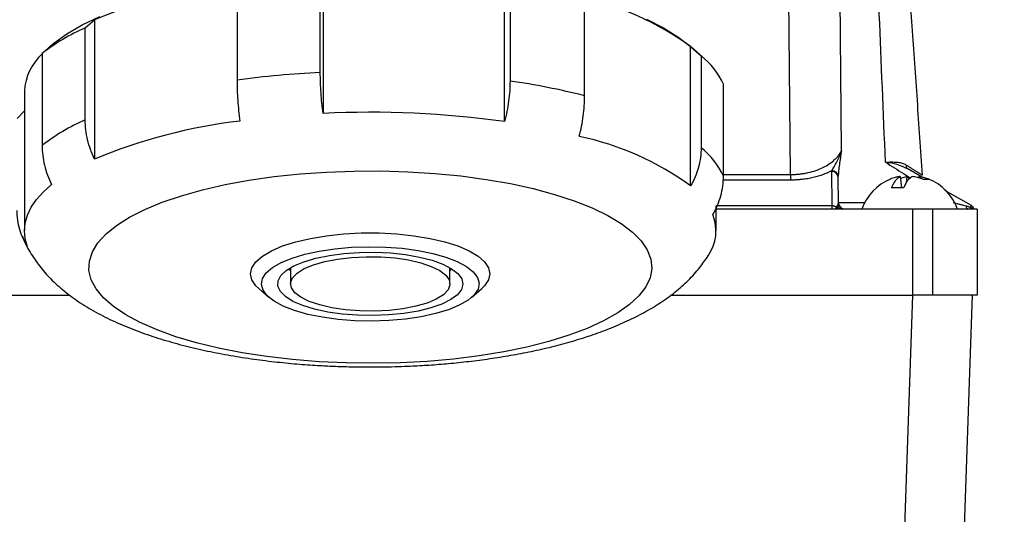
# Model space of a CAD drawing. Header units: inches. Extents: x 1.5 to 64.5, y 1.5 to 49.5.
# Tile 5 of 37: x 16.1 to 20.7, y 15.4 to 17.7. Entities that reach past the tile are written whole.
import ezdxf

# ---------------------------------------------------------------- set-up
doc = ezdxf.new("R2010")
doc.units = ezdxf.units.IN
doc.header["$LTSCALE"] = 6
doc.header["$MEASUREMENT"] = 0
doc.layers.add('DIMENSIONS', color=140, linetype='Continuous', lineweight=25)
doc.styles.add('SLDTEXTSTYLE0', font='TXT', dxfattribs={"width": 0.7})
doc.dimstyles.new('SLDDIMSTYLE0', dxfattribs={"dimtxt": 0.509766, "dimasz": 0.78, "dimexe": 0, "dimexo": 0.0625, "dimgap": 0.127441, "dimtad": 0, "dimtih": 1, "dimtoh": 1, "dimrnd": 1e-09, "dimzin": 12, "dimdsep": 46, "dimtxsty": 'SLDTEXTSTYLE0', "dimsah": 1, "dimcen": 0.09, "dimadec": 0, "dimazin": 3, "dimtfac": 1, "dimtofl": 0, "dimtmove": 0, "dimatfit": 3, "dimfxl": 0, "dimfrac": 2, "dimtolj": 1, "dimtzin": 12, "dimarcsym": 0})

# ---------------------------------------------------------------- blocks, each defined once
blk = doc.blocks.new('_D_9')
at = {"layer": 'DIMENSIONS'}
for p, q in [((18.9513, 20.7504), (25.0795, 20.7504)), ((24.3295, 20.7504), (24.3295, 17.68)), ((23.3601, 16.7557), (23.1889, 16.7557)), ((23.1889, 16.7557), (23.1889, 15.9455)), ((25.299, 16.7557), (25.4702, 16.7557)), ((25.4702, 16.7557), (25.4702, 15.9455)), ((23.1889, 15.9455), (23.3601, 15.9455)), ((25.4702, 15.9455), (25.299, 15.9455)), ((24.3295, 12.8934), (24.3295, 15.8314)), ((20.3392, 12.8934), (25.0795, 12.8934))]:
    blk.add_line(p, q, dxfattribs=at)
for points in [[(24.3295, 20.7504), (24.2095, 19.9704), (24.4495, 19.9704)], [(24.3295, 12.8934), (24.4495, 13.6734), (24.2095, 13.6734)]]:
    blk.add_solid(points, dxfattribs=at)
at = {"layer": 'DIMENSIONS', "char_height": 0.5, "attachment_point": 1, "style": 'SLDTEXTSTYLE0'}
for s, insert in [('7.86', (23.5721, 17.5144)), ('199.6', (23.3601, 16.5901))]:
    blk.add_mtext(s, dxfattribs=dict(at, insert=insert))

msp = doc.modelspace()

# ---------------------------------------------------------------- linework, layer by layer
for p, q in [((19.9213, 17.1248), (19.9063, 18.8252)), ((19.6848, 17.0139), (19.6682, 18.823)), ((17.5026, 17.4874), (17.5026, 17.9143)), ((17.5156, 17.9446), (17.5156, 17.2974)), ((17.1162, 17.8789), (17.1162, 17.452)), ((18.3576, 17.2595), (18.3576, 17.9067)), ((18.3828, 17.8746), (18.3828, 17.4477)), ((18.7292, 17.3792), (18.7292, 17.8062)), ((16.4117, 17.6941), (16.4553, 17.7325)), ((16.4553, 17.7325), (16.4553, 17.0853)), ((16.4117, 17.2671), (16.4117, 17.6941)), ((16.2553, 17.614), (16.2117, 17.5756)), ((16.2394, 17.6006), (16.2553, 17.614)), ((16.2487, 17.6088), (16.2394, 17.6006)), ((19.2758, 17.5599), (19.2199, 17.6088)), ((19.2209, 17.6078), (19.2696, 17.5653)), ((19.2209, 16.9606), (19.2209, 17.6078)), ((16.2117, 17.5756), (16.2117, 17.1487)), ((19.2696, 17.5653), (19.2696, 17.1383)), ((19.373, 17.0062), (19.373, 17.4331)), ((16.1293, 17.4008), (16.1293, 16.7536)), ((16.0956, 17.2746), (16.1293, 17.3102)), ((20.2261, 17.0413), (20.2203, 17.0436)), ((20.2207, 17.0443), (20.2233, 17.0438)), ((19.373, 17.0139), (19.6848, 17.0139)), ((19.6848, 17.0139), (19.6848, 16.988)), ((19.8758, 17.0274), (19.8758, 17.0316)), ((19.8772, 16.8695), (19.8758, 17.0274)), ((19.9068, 16.8831), (19.9058, 17.0017)), ((20.1937, 17.0046), (20.1989, 16.9524)), ((20.1945, 16.9971), (20.2248, 17.0046)), ((20.2248, 17.0046), (20.2218, 16.9748)), ((20.2248, 17.0046), (20.2338, 16.9967)), ((20.292, 17.0032), (20.2261, 17.0413)), ((20.2806, 17.0046), (20.2798, 16.9971)), ((19.6848, 16.988), (19.3712, 16.988)), ((20.1533, 16.9524), (20.1533, 16.9524)), ((20.5236, 16.8695), (20.4009, 16.9403)), ((19.3393, 16.7536), (19.3393, 16.868)), ((19.3399, 16.8695), (19.8772, 16.8695)), ((19.8772, 16.8534), (19.8772, 16.8695)), ((20.0277, 16.8831), (19.9068, 16.8831)), ((20.2499, 16.8534), (19.3393, 16.8534)), ((20.2499, 16.8534), (20.2499, 16.4534)), ((20.3434, 16.8534), (20.2499, 16.8534)), ((20.3434, 16.8534), (20.3434, 16.4534)), ((20.5499, 16.8534), (20.3434, 16.8534)), ((20.5499, 16.8534), (20.5499, 16.4534)), ((17.3618, 16.5692), (17.3551, 16.5755)), ((17.3618, 16.5692), (17.3643, 16.567)), ((17.3643, 16.5812), (17.3643, 16.5062)), ((18.1043, 16.5062), (18.1043, 16.5812)), ((18.1043, 16.567), (18.1069, 16.5692)), ((18.1136, 16.5755), (18.1069, 16.5692)), ((13.9588, 16.4534), (16.3403, 16.4534)), ((17.2174, 16.4841), (17.264, 16.4434)), ((18.2047, 16.4434), (18.2513, 16.4841)), ((19.1277, 16.4534), (20.2499, 16.4534)), ((20.1433, 13.3334), (20.2523, 16.4534)), ((20.5277, 16.4534), (20.4187, 13.3334))]:
    msp.add_line(p, q)
at = {"flags": 128}
for points in [[(16.2487, 17.6088), (16.2664, 17.6236), (16.3266, 17.6667), (16.3977, 17.7079), (16.4789, 17.7467)], [(19.0165, 17.7347), (19.0946, 17.6951), (19.1622, 17.6533), (19.2189, 17.6096), (19.2199, 17.6088)], [(20.2261, 17.0413), (20.2245, 17.0424), (20.2233, 17.0438)], [(16.4291, 16.5687), (16.4308, 16.6119), (16.4447, 16.6548), (16.4706, 16.697), (16.5083, 16.7382), (16.5575, 16.7779), (16.6177, 16.8159), (16.6883, 16.8517), (16.7686, 16.8849), (16.858, 16.9154), (16.9555, 16.9428), (17.0604, 16.9668), (17.1715, 16.9873), (17.2878, 17.004), (17.4084, 17.0168), (17.532, 17.0255), (17.6574, 17.0301), (17.7836, 17.0306), (17.9093, 17.0269), (18.0334, 17.019), (18.1547, 17.0071), (18.2721, 16.9913), (18.3845, 16.9716), (18.4908, 16.9484), (18.59, 16.9217), (18.6812, 16.8919), (18.7636, 16.8592), (18.8364, 16.8239), (18.8989, 16.7864), (18.9505, 16.747), (18.9908, 16.7061), (19.0193, 16.6641), (19.0359, 16.6213), (19.0402, 16.5782), (19.0324, 16.5351), (19.0125, 16.4925), (18.9806, 16.4507), (18.9371, 16.4102), (18.8824, 16.3713), (18.817, 16.3344), (18.7414, 16.2998), (18.6565, 16.2679), (18.5629, 16.2389), (18.4616, 16.2132), (18.3535, 16.1909), (18.2396, 16.1723), (18.121, 16.1576), (17.9988, 16.1468), (17.8741, 16.1401), (17.7482, 16.1376), (17.6221, 16.1392), (17.497, 16.145), (17.3742, 16.1549), (17.2547, 16.1688), (17.1397, 16.1865), (17.0302, 16.208), (16.9273, 16.233), (16.832, 16.2613), (16.7451, 16.2926), (16.6674, 16.3266), (16.5997, 16.363), (16.5426, 16.4015), (16.4966, 16.4417), (16.4621, 16.4832), (16.4396, 16.5257), (16.4291, 16.5687)], [(16.1443, 16.6788), (16.1332, 16.7153), (16.1293, 16.7521), (16.1326, 16.7888), (16.1431, 16.8254), (16.1607, 16.8616), (16.1853, 16.8974), (16.2169, 16.9325), (16.2553, 16.9668)], [(20.4986, 16.8688), (20.4992, 16.8654), (20.5001, 16.8624), (20.501, 16.8598), (20.5021, 16.8575), (20.5032, 16.8557), (20.5044, 16.8544), (20.5057, 16.8536), (20.507, 16.8534)], [(17.2174, 16.4841), (17.204, 16.4973), (17.1855, 16.525), (17.1793, 16.5532), (17.1855, 16.5815), (17.204, 16.6092), (17.2343, 16.6356), (17.2758, 16.6602), (17.3275, 16.6824), (17.3884, 16.7016), (17.4569, 16.7176), (17.5317, 16.7299), (17.6109, 16.7383), (17.6929, 16.7425), (17.7759, 16.7425), (17.8579, 16.7383), (17.9372, 16.7299), (18.0119, 16.7176), (18.0804, 16.7016), (18.1412, 16.6823), (18.1929, 16.6601), (18.2344, 16.6356), (18.2647, 16.6091), (18.2831, 16.5815), (18.2893, 16.5532), (18.2831, 16.5249), (18.2647, 16.4972), (18.2513, 16.4841)], [(17.2566, 16.4503), (17.2369, 16.4765), (17.2294, 16.5035), (17.2344, 16.5306), (17.2517, 16.557), (17.2808, 16.5822), (17.3212, 16.6055), (17.3717, 16.6264), (17.4311, 16.6443), (17.498, 16.6589), (17.5707, 16.6696), (17.6475, 16.6764), (17.7264, 16.6789), (17.8055, 16.6772), (17.8828, 16.6713), (17.9565, 16.6613), (18.0247, 16.6476), (18.0857, 16.6303), (18.1382, 16.6099), (18.1806, 16.5871), (18.2121, 16.5622), (18.2318, 16.5359), (18.2393, 16.509), (18.2343, 16.4819), (18.217, 16.4555), (18.1879, 16.4303), (18.1475, 16.4069), (18.097, 16.386), (18.0376, 16.3681), (17.9707, 16.3536), (17.8979, 16.3428), (17.8212, 16.3361), (17.7423, 16.3335), (17.6632, 16.3352), (17.5859, 16.3411), (17.5122, 16.3511), (17.444, 16.3649), (17.3829, 16.3822), (17.3305, 16.4025), (17.288, 16.4254), (17.2566, 16.4503)], [(18.1411, 16.5539), (18.1588, 16.5297), (18.1643, 16.5048), (18.1574, 16.48), (18.1384, 16.4559), (18.1077, 16.4333), (18.0663, 16.4127), (18.0153, 16.3949), (17.9562, 16.3803), (17.8908, 16.3692), (17.8208, 16.3622), (17.7484, 16.3592), (17.6756, 16.3605), (17.6044, 16.366), (17.537, 16.3756), (17.4753, 16.3888), (17.421, 16.4055), (17.3758, 16.4251), (17.3408, 16.447), (17.3172, 16.4706), (17.3056, 16.4952), (17.3063, 16.5201), (17.3193, 16.5447), (17.3442, 16.5681), (17.3804, 16.5898), (17.4268, 16.609), (17.482, 16.6253), (17.5445, 16.6382), (17.6124, 16.6473), (17.6839, 16.6523), (17.7568, 16.6531), (17.829, 16.6497), (17.8985, 16.6422), (17.9633, 16.6307), (18.0215, 16.6157), (18.0715, 16.5975), (18.1117, 16.5767), (18.1411, 16.5539)], [(17.3843, 16.4652), (17.3682, 16.4879), (17.3646, 16.5113), (17.3736, 16.5344), (17.3949, 16.5566), (17.4277, 16.5771), (17.471, 16.5951), (17.5232, 16.6102), (17.5827, 16.6217), (17.6473, 16.6292), (17.7148, 16.6326), (17.7831, 16.6317), (17.8496, 16.6265), (17.9123, 16.6172), (17.9688, 16.6041), (18.0174, 16.5877), (18.0564, 16.5685), (18.0844, 16.5472), (18.1004, 16.5245), (18.104, 16.5012), (18.0951, 16.4781), (18.0738, 16.4559), (18.0409, 16.4354), (17.9977, 16.4173), (17.9454, 16.4023), (17.886, 16.3908), (17.8214, 16.3832), (17.7538, 16.3799), (17.6856, 16.3808), (17.619, 16.386), (17.5564, 16.3953), (17.4998, 16.4084), (17.4512, 16.4248), (17.4123, 16.4439), (17.3843, 16.4652)]]:
    msp.add_lwpolyline(points, dxfattribs=at)
for centre, radius, start, end in [((17.4295, 15.392), 2.5351, 96.8028, 112.5985), ((18.4214, 16.5095), 1.3585, 53.9458, 77.9928), ((16.7904, 16.8265), 0.9467, 113.5797, 127.6872), ((16.3859, 17.3854), 0.2571, 132.6828, 176.5603), ((19.0456, 17.2833), 0.36, 24.58, 51.5383), ((17.7102, 13.0929), 4.3993, 92.7055, 97.7604), ((17.9147, 14.167), 3.3139, 75.7722, 81.8796), ((17.7347, 12.8006), 4.5022, 82.0477, 92.7898), ((16.7904, 16.3995), 0.9467, 113.5797, 127.6872), ((17.4295, 14.7448), 2.5351, 96.8028, 112.5985), ((18.4214, 15.8623), 1.3585, 53.9458, 77.9928), ((19.0456, 16.8564), 0.36, 24.58, 51.5383), ((20.2378, 17.0525), 0.0169, 161.8463, 211.2577), ((19.8774, 17.0032), 0.0285, 5.5298, 93.2436), ((19.8777, 16.9993), 0.0282, 4.8629, 93.922), ((20.2372, 16.7744), 0.236, 112.3088, 160.4243), ((20.2372, 16.7744), 0.236, 19.593, 67.7103), ((20.0462, 16.6558), 0.2524, 125.6634, 128.5019), ((19.927, 16.8816), 0.0282, 207.151, 269.366), ((19.9368, 16.8834), 0.03, 180.5, 270), ((20.516, 16.8374), 0.0238, 42.1716, 80.868), ((20.5111, 16.8478), 0.025, 12.7781, 60), ((19.1316, 16.7533), 0.2069, 325.5987, 21.2971)]:
    msp.add_arc(centre, radius, start, end)
for points, knots in [([(20.125, 17.0711), (20.1154, 17.304), (20.1059, 17.5334), (20.0872, 17.9828), (20.078, 18.2027), (20.0599, 18.6312), (20.051, 18.8397), (20.0337, 19.2435), (20.0254, 19.4388), (20.0172, 19.6269)], [0, 0, 0, 0, 0.25, 0.25, 0.5, 0.5, 0.75, 0.75, 1, 1, 1, 1]), ([(20.1117, 19.6422), (20.1158, 19.5842), (20.1239, 19.4674), (20.1362, 19.2911), (20.1487, 19.1124), (20.1614, 18.9313), (20.1742, 18.7478), (20.1872, 18.562), (20.2037, 18.3261), (20.2238, 18.0392), (20.2475, 17.7008), (20.2715, 17.3576), (20.2876, 17.1272), (20.2957, 17.0113)], [0, 0, 0, 0, 0.066155, 0.133206, 0.201154, 0.269999, 0.339742, 0.410383, 0.481922, 0.608782, 0.737414, 0.86782, 1, 1, 1, 1]), ([(17.5156, 17.2974), (17.5113, 17.3292), (17.5081, 17.361), (17.5048, 17.4089), (17.504, 17.425), (17.5028, 17.4566), (17.5026, 17.4721), (17.5026, 17.4874)], [0, 0, 0, 0, 0.5, 0.5, 0.75, 0.75, 1, 1, 1, 1]), ([(17.1162, 17.452), (17.1162, 17.4214), (17.1173, 17.3902), (17.1206, 17.3423), (17.1219, 17.326), (17.1252, 17.2939), (17.1271, 17.2779), (17.1292, 17.262)], [0, 0, 0, 0, 0.5, 0.5, 0.75, 0.75, 1, 1, 1, 1]), ([(18.3828, 17.4477), (18.3828, 17.4172), (18.3807, 17.3861), (18.3743, 17.3386), (18.3717, 17.3225), (18.3654, 17.2908), (18.3617, 17.2751), (18.3576, 17.2595)], [0, 0, 0, 0, 0.5, 0.5, 0.75, 0.75, 1, 1, 1, 1]), ([(18.704, 17.1911), (18.7122, 17.2222), (18.7185, 17.2536), (18.7248, 17.3011), (18.7265, 17.3171), (18.7286, 17.3485), (18.7292, 17.364), (18.7292, 17.3792)], [0, 0, 0, 0, 0.5, 0.5, 0.75, 0.75, 1, 1, 1, 1]), ([(16.4553, 17.0853), (16.4411, 17.1144), (16.4303, 17.1442), (16.4192, 17.1901), (16.4164, 17.2057), (16.4127, 17.2365), (16.4117, 17.2519), (16.4117, 17.2671)], [0, 0, 0, 0, 0.5, 0.5, 0.75, 0.75, 1, 1, 1, 1]), ([(16.2117, 17.1487), (16.2117, 17.1182), (16.2154, 17.0876), (16.2264, 17.0417), (16.231, 17.0263), (16.2419, 16.9962), (16.2481, 16.9813), (16.2553, 16.9668)], [0, 0, 0, 0, 0.5, 0.5, 0.75, 0.75, 1, 1, 1, 1]), ([(19.2696, 17.1383), (19.2696, 17.1078), (19.2654, 17.0776), (19.2532, 17.0327), (19.248, 17.0178), (19.2359, 16.9887), (19.2289, 16.9745), (19.2209, 16.9606)], [0, 0, 0, 0, 0.5, 0.5, 0.75, 0.75, 1, 1, 1, 1]), ([(19.6848, 17.0139), (19.6879, 17.014), (19.694, 17.014), (19.7032, 17.0143), (19.7124, 17.0149), (19.7215, 17.0156), (19.7307, 17.0166), (19.7398, 17.0178), (19.7489, 17.0192), (19.7579, 17.0209), (19.7764, 17.0248), (19.8041, 17.0327), (19.8369, 17.0464), (19.8659, 17.0633), (19.8855, 17.0789), (19.8992, 17.0926), (19.9074, 17.1025), (19.9151, 17.1134), (19.9191, 17.1207), (19.9213, 17.1248)], [0, 0, 0, 0, 0.027198, 0.054554, 0.082064, 0.109724, 0.137529, 0.165475, 0.193557, 0.221767, 0.250102, 0.370947, 0.499983, 0.617978, 0.74996, 0.809063, 0.874631, 0.928746, 1, 1, 1, 1]), ([(20.125, 17.0711), (20.1276, 17.0712), (20.1327, 17.0715), (20.1398, 17.0718), (20.1462, 17.072), (20.1547, 17.0721), (20.1652, 17.072), (20.1771, 17.0713), (20.1879, 17.07), (20.1975, 17.068), (20.2064, 17.0653), (20.2145, 17.062), (20.2193, 17.0592), (20.2217, 17.0578)], [0, 0, 0, 0, 0.0719834, 0.1377459, 0.1970816, 0.249818, 0.3799713, 0.4986153, 0.6076624, 0.7121261, 0.8121519, 0.90799, 1, 1, 1, 1]), ([(20.125, 17.0711), (20.1528, 17.0536), (20.1918, 17.029), (20.2317, 17.0039), (20.2431, 16.9967)], [0, 0, 0, 0, 0.713947, 1, 1, 1, 1]), ([(20.2203, 17.0436), (20.2067, 17.0495), (20.1771, 17.0625), (20.1433, 17.0681), (20.125, 17.0711)], [0, 0, 0, 0, 0.458271, 1, 1, 1, 1]), ([(20.2217, 17.0578), (20.224, 17.0564), (20.2285, 17.0536), (20.2348, 17.0496), (20.2408, 17.0458), (20.2464, 17.0423), (20.2547, 17.0371), (20.2648, 17.0308), (20.2757, 17.0239), (20.2843, 17.0185), (20.2901, 17.0148), (20.2935, 17.0127), (20.2953, 17.0115), (20.2956, 17.0114), (20.2957, 17.0113)], [0, 0, 0, 0, 0.052341, 0.103505, 0.153466, 0.202205, 0.249703, 0.377714, 0.500001, 0.626049, 0.748292, 0.832904, 0.916818, 1, 1, 1, 1]), ([(19.3244, 16.8284), (19.3403, 16.8562), (19.3523, 16.885), (19.3647, 16.9298), (19.3678, 16.9451), (19.372, 16.9756), (19.373, 16.9909), (19.373, 17.0062)], [0, 0, 0, 0, 0.5, 0.5, 0.75, 0.75, 1, 1, 1, 1]), ([(19.8758, 17.0316), (19.8733, 17.0303), (19.8684, 17.0276), (19.8605, 17.0239), (19.8525, 17.0202), (19.8443, 17.0168), (19.8314, 17.0118), (19.8135, 17.0058), (19.7896, 16.9995), (19.7645, 16.9944), (19.7413, 16.9911), (19.7207, 16.9892), (19.7028, 16.9881), (19.6908, 16.988), (19.6848, 16.988)], [0, 0, 0, 0, 0.050634, 0.100918, 0.150921, 0.200713, 0.250368, 0.375784, 0.499876, 0.625568, 0.750348, 0.833775, 0.916841, 1, 1, 1, 1]), ([(20.1937, 17.0046), (20.1913, 17.0043), (20.1862, 17.0035), (20.1783, 17.002), (20.1692, 16.9998), (20.1588, 16.9968), (20.1513, 16.994), (20.1474, 16.9925)], [0, 0, 0, 0, 0.153958, 0.320231, 0.500019, 0.734842, 1, 1, 1, 1]), ([(20.1533, 16.9524), (20.1542, 16.9543), (20.1558, 16.9581), (20.1584, 16.9634), (20.1609, 16.9682), (20.1633, 16.9725), (20.1657, 16.9764), (20.1679, 16.9799), (20.1701, 16.983), (20.1734, 16.9873), (20.1776, 16.9922), (20.1831, 16.9976), (20.1884, 17.0017), (20.1921, 17.0037), (20.1937, 17.0046)], [0, 0, 0, 0, 0.074072, 0.144839, 0.2123, 0.276456, 0.337305, 0.394849, 0.449091, 0.500034, 0.634996, 0.751102, 0.887387, 1, 1, 1, 1]), ([(20.2495, 17.0046), (20.2485, 17.0041), (20.2462, 17.0029), (20.2425, 17.0004), (20.2383, 16.997), (20.2334, 16.9922), (20.2284, 16.9864), (20.2236, 16.9798), (20.219, 16.9724), (20.214, 16.9633), (20.2108, 16.9561), (20.2091, 16.9524)], [0, 0, 0, 0, 0.0724792, 0.1554225, 0.2489344, 0.3650338, 0.5000139, 0.6051878, 0.7235706, 0.8551754, 1, 1, 1, 1]), ([(20.2983, 16.9925), (20.2954, 16.9936), (20.2899, 16.9955), (20.2818, 16.998), (20.2723, 17.0005), (20.2616, 17.0029), (20.2534, 17.0041), (20.2495, 17.0046)], [0, 0, 0, 0, 0.180162, 0.346776, 0.500018, 0.764544, 1, 1, 1, 1]), ([(20.2806, 17.0046), (20.283, 17.0043), (20.2881, 17.0035), (20.296, 17.002), (20.3051, 16.9998), (20.3155, 16.9968), (20.323, 16.994), (20.3269, 16.9925)], [0, 0, 0, 0, 0.153952, 0.320227, 0.500019, 0.734844, 1, 1, 1, 1]), ([(19.8772, 16.8695), (19.8783, 16.8695), (19.8805, 16.8694), (19.8838, 16.8689), (19.8871, 16.868), (19.8904, 16.8668), (19.8934, 16.8652), (19.8964, 16.8633), (19.8981, 16.8617), (19.899, 16.8609)], [0, 0, 0, 0, 0.135354, 0.273181, 0.413497, 0.556322, 0.70167, 0.849558, 1, 1, 1, 1]), ([(19.899, 16.8609), (19.8991, 16.8617), (19.8994, 16.8633), (19.9001, 16.8654), (19.9009, 16.8673), (19.9016, 16.8682), (19.9019, 16.8687)], [0, 0, 0, 0, 0.2487, 0.497636, 0.747758, 1, 1, 1, 1]), ([(19.9019, 16.8687), (19.9024, 16.8694), (19.9034, 16.8708), (19.9047, 16.8731), (19.9057, 16.8758), (19.9066, 16.8791), (19.9068, 16.8817), (19.9068, 16.8831)], [0, 0, 0, 0, 0.141997, 0.301567, 0.478742, 0.696457, 1, 1, 1, 1]), ([(20.4396, 16.8834), (20.4438, 16.8823), (20.4515, 16.8804), (20.4618, 16.8779), (20.4729, 16.8751), (20.485, 16.8722), (20.4943, 16.8698), (20.4986, 16.8688)], [0, 0, 0, 0, 0.2141811, 0.3878783, 0.5210925, 0.7806366, 1, 1, 1, 1]), ([(20.4986, 16.8688), (20.5004, 16.8683), (20.504, 16.8673), (20.5094, 16.8655), (20.5147, 16.8633), (20.5181, 16.8617), (20.5198, 16.8609)], [0, 0, 0, 0, 0.252541, 0.502755, 0.751586, 1, 1, 1, 1]), ([(20.5198, 16.8609), (20.5201, 16.8616), (20.5207, 16.863), (20.5215, 16.8647), (20.5222, 16.8662), (20.5227, 16.8674), (20.5231, 16.8684), (20.5234, 16.869), (20.5236, 16.8694), (20.5236, 16.8695), (20.5236, 16.8695)], [0, 0, 0, 0, 0.131643, 0.261367, 0.389183, 0.515099, 0.639128, 0.761279, 0.881566, 1, 1, 1, 1]), ([(16.1443, 16.6788), (16.1284, 16.7036), (16.1163, 16.7303), (16.104, 16.7728), (16.1009, 16.7876), (16.0967, 16.8173), (16.0956, 16.8324), (16.0956, 16.8476)], [0, 0, 0, 0, 0.5, 0.5, 0.75, 0.75, 1, 1, 1, 1]), ([(16.1196, 16.7291), (16.1221, 16.722), (16.1339, 16.6888), (16.1649, 16.6365), (16.2113, 16.572), (16.2669, 16.5129), (16.3325, 16.4568), (16.4081, 16.4046), (16.4918, 16.3573), (16.5814, 16.3154), (16.6751, 16.2787), (16.7727, 16.2466), (16.8738, 16.2185), (16.9781, 16.1943), (17.085, 16.1737), (17.1932, 16.1568), (17.3005, 16.1434), (17.4031, 16.1337), (17.4935, 16.1274), (17.5763, 16.1235), (17.6541, 16.1211), (17.708, 16.1208), (17.7343, 16.1207)], [0, 0, 0, 0, 0.013647, 0.06425, 0.112552, 0.164376, 0.220493, 0.280531, 0.342312, 0.403054, 0.462402, 0.520623, 0.577873, 0.634244, 0.689737, 0.744202, 0.79715, 0.847077, 0.891381, 0.925029, 0.96331, 1, 1, 1, 1]), ([(17.7343, 16.1207), (17.7784, 16.1211), (17.8404, 16.1216), (17.9314, 16.1252), (18.0087, 16.1295), (18.0998, 16.1367), (18.1937, 16.1464), (18.29, 16.159), (18.3868, 16.1744), (18.4829, 16.1928), (18.5774, 16.2143), (18.6695, 16.2389), (18.7589, 16.2668), (18.845, 16.2983), (18.9277, 16.3336), (19.0066, 16.3734), (19.0809, 16.4179), (19.1493, 16.4673), (19.2102, 16.5214), (19.2617, 16.577), (19.2892, 16.6178), (19.3018, 16.6364)], [0, 0, 0, 0, 0.065555, 0.092165, 0.136231, 0.181797, 0.230517, 0.281186, 0.333359, 0.386707, 0.441034, 0.496239, 0.552294, 0.609228, 0.667092, 0.725874, 0.785314, 0.844154, 0.90088, 0.954623, 1, 1, 1, 1]), ([(20.3434, 16.4534), (20.34, 16.4534), (20.3333, 16.4534), (20.323, 16.4534), (20.3128, 16.4534), (20.3024, 16.4534), (20.292, 16.4534), (20.2816, 16.4534), (20.2711, 16.4534), (20.2605, 16.4534), (20.2535, 16.4534), (20.2499, 16.4534)], [0, 0, 0, 0, 0.111758, 0.223031, 0.333958, 0.444676, 0.555324, 0.666042, 0.776969, 0.888242, 1, 1, 1, 1]), ([(20.5499, 16.4534), (20.5495, 16.4534), (20.5488, 16.4534), (20.5472, 16.4534), (20.5453, 16.4534), (20.543, 16.4534), (20.5403, 16.4534), (20.5373, 16.4534), (20.5338, 16.4534), (20.5261, 16.4534), (20.5115, 16.4534), (20.4861, 16.4534), (20.4556, 16.4534), (20.4266, 16.4534), (20.4019, 16.4534), (20.3831, 16.4534), (20.3636, 16.4534), (20.3501, 16.4534), (20.3434, 16.4534)], [0, 0, 0, 0, 0.030718, 0.06132, 0.091846, 0.122336, 0.152827, 0.183359, 0.213971, 0.244701, 0.372331, 0.500019, 0.627648, 0.755337, 0.816648, 0.877653, 0.938666, 1, 1, 1, 1])]:
    msp.add_open_spline(points, degree=3, knots=knots)
for points in [[(19.8758, 17.0316), (19.8794, 17.0369), (19.8872, 17.0495), (19.8998, 17.0726), (19.9115, 17.0979), (19.9183, 17.1158), (19.9213, 17.1248)], [(19.9213, 17.1248), (19.9192, 17.1137), (19.9155, 17.0915), (19.9108, 17.0594), (19.9072, 17.0294), (19.906, 17.0127), (19.9058, 17.0059)], [(19.9058, 17.0017), (19.9058, 17.0031), (19.9058, 17.0045), (19.9058, 17.0059)], [(20.2091, 16.9524), (20.1893, 16.9524), (20.1702, 16.9524), (20.1533, 16.9524)], [(20.2983, 16.9925), (20.3183, 16.9925), (20.3288, 16.9925), (20.3269, 16.9925)], [(19.899, 16.8609), (19.901, 16.8581), (19.9033, 16.8556), (19.9061, 16.8534)], [(20.5222, 16.8534), (20.5213, 16.8556), (20.5205, 16.8581), (20.5198, 16.8609)]]:
    msp.add_open_spline(points, degree=3)

# ---------------------------------------------------------------- dimensions: what is measured, and where the dimension line sits
at = {"layer": 'DIMENSIONS'}
dim = msp.add_linear_dim(base=(24.3295, 20.7504), p1=(20.0392, 12.8934), p2=(18.6513, 20.7504), angle=90, dimstyle='SLDDIMSTYLE0', dxfattribs=at)
dim.commit()
dim.dimension.update_dxf_attribs({"geometry": '_D_9', "text_midpoint": (24.3295, 16.7557), "dimtype": 160})

doc.saveas('drawing.dxf')
